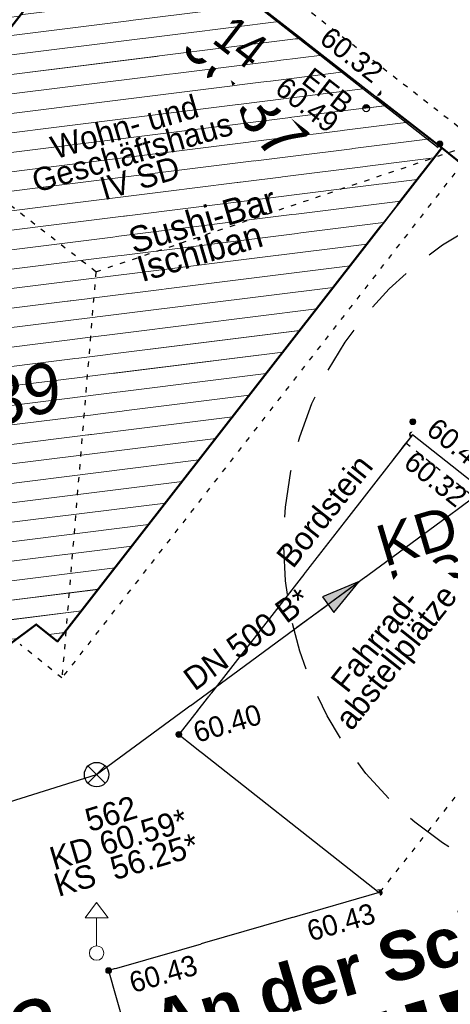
# Model space of a CAD drawing. Header units: millimetres. Extents: x 32365810 to 32368499, y 5620272 to 5622478.
# Tile 112 of 249: x 32366669.18 to 32366677.54, y 5620635.19 to 5620654.3. Entities that reach past the tile are written whole.
import ezdxf

# ---------------------------------------------------------------- set-up
doc = ezdxf.new("R2010")
doc.units = ezdxf.units.MM
for name, pattern in [('1000.100', [0]), ('1000.104', [0.225, 0.075, -0.15]), ('1000.196', [0.225, 0.075, -0.15]), ('1000.220', [1.5, 0.925, -0.575]), ('1000.300', [0]), ('1600.1047', [0]), ('1600.2013', [0, 0]), ('1600.2028', [0]), ('1600.2505', [0])]:
    doc.linetypes.add(name, pattern=pattern)
doc.layers.get('0').update_dxf_attribs({"color": 1, "linetype": 'CONTINUOUS'})
for name, color, linetype in [('_K_Bäume_ gemessen', 251, 'CONTINUOUS'), ('_K_Gebäude', 251, 'CONTINUOUS'), ('_K_Höhen_ gemessen (NHN)', 251, 'CONTINUOUS'), ('_K_Lagebezeichnungen', 251, 'CONTINUOUS'), ('_K_Leitungen Kanalbestand (AMT 66)', 251, 'CONTINUOUS'), ('_K_Topographie_ örtl. Aufnahme', 251, 'CONTINUOUS')]:
    doc.layers.add(name, color=color, linetype=linetype)
doc.layers.add('_K_Flurstücke_Grenzpunkte', color=251, linetype='CONTINUOUS', lineweight=50)
for name, color, linetype, transparency in [('Beschriftung Gebäude', 7, 'CONTINUOUS', 0.75), ('Beschriftung Kanalbestand (AMT 66)', 7, 'CONTINUOUS', 0.75), ('Beschriftung Topographie', 7, 'CONTINUOUS', 0.75), ('Bäume_ gemessen', 7, 'CONTINUOUS', 0.75), ('EFB-_ Dachhöhen Bestandsgebäude (NHN)', 7, 'CONTINUOUS', 0.75), ('Flurstücke_Grenzpunkte', 11, 'CONTINUOUS', 0.75), ('Gebäude', 31, 'CONTINUOUS', 0.75), ('Höhen_ gemessen (NHN)', 7, 'CONTINUOUS', 0.75), ('Höhentexte_ gemessen (NHN)', 7, 'CONTINUOUS', 0.75), ('Lagebezeichnungen', 12, 'CONTINUOUS', 0.75), ('Leitungen Kanalbestand (AMT 66)', 7, 'CONTINUOUS', 0.75), ('Symbole Topographie', 7, 'CONTINUOUS', 0.75), ('Topgraphie_ weitere örtliche Aufnahme', 7, 'CONTINUOUS', 0.75), ('Topographie_ örtl. Aufnahme', 7, 'CONTINUOUS', 0.75), ('weitere Entwässerungsleitungen', 7, 'CONTINUOUS', 0.75)]:
    doc.layers.add(name, color=color, linetype=linetype, transparency=transparency)
doc.styles.add('Arial', font='arial.ttf')
doc.styles.add('Beschriftung schwarz_ Stift 0.25', font='GOTHIC.TTF')
doc.styles.add('Beschriftung Topographie_ blau', font='GOTHIC.TTF')
doc.styles.add('Dachhöhe NHN_ Bestand_ gemessen', font='GOTHIC.TTF')
doc.styles.add('Dachhöhe NHN_ Bestand_ gemessen_ schwarz', font='GOTHIC.TTF')
doc.styles.add('Flurstücksnummer - K 10 700', font='ariali.ttf')
doc.styles.add('Hausnummern NRW', font='arial.ttf', dxfattribs={"width": 0.85})
doc.styles.add('Höhe NHN_ gemessen_ blau', font='GOTHIC.TTF')
doc.styles.add('Höhe NHN_ gemessen_ schwarz', font='GOTHIC.TTF')
doc.styles.add('Kanal Mischwasser_ Beschriftung allgemein_ dünn_ lila', font='GOTHIC.TTF')
doc.styles.add('Kanal_ Höhe_ NHN (Deckel_Sohle)_ lila', font='GOTHIC.TTF')
doc.styles.add('Name - Bauwerken u. Einrichtungen - F 10', font='arialbd.ttf')

# ---------------------------------------------------------------- blocks, each defined once
blk = doc.blocks.new('S1000.345')
at = {"color": 0, "lineweight": -2}
for p, q in [((-0.353554, 0.353554), (0.353554, -0.353554)), ((-0.353554, -0.353554), (0.353554, 0.353554))]:
    blk.add_line(p, q, dxfattribs=at)
blk.add_circle((0, 0), 0.5, dxfattribs=at)
blk = doc.blocks.new('S1000.460', base_point=(0, -0.375))
at = {"color": 0, "lineweight": -2}
for p, q in [((-0.2, 0.23), (0, 0.5)), ((0, 0.5), (0.2, 0.23)), ((0.2, 0.23), (-0.2, 0.23)), ((0, -0.25), (0, 0.23))]:
    blk.add_line(p, q, dxfattribs=at)
blk.add_circle((0, -0.375), 0.125, dxfattribs=at)
blk = doc.blocks.new('S1000.507', base_point=(0, -0.25))
at = {"color": 0, "lineweight": -2}
for p, q in [((-0.5, 0.25), (-0.3, 0.25)), ((-0.5, -0.25), (-0.5, 0.25)), ((-0.3, 0.25), (-0.1, 0.25)), ((-0.3, 0.25), (-0.3, -0.25)), ((-0.1, 0.25), (0.1, 0.25)), ((-0.1, 0.25), (-0.1, -0.25)), ((0.1, 0.25), (0.3, 0.25)), ((0.1, 0.25), (0.1, -0.25)), ((0.3, 0.25), (0.5, 0.25)), ((0.3, 0.25), (0.3, -0.25)), ((0.5, 0.25), (0.5, -0.25)), ((-0.3, -0.25), (-0.5, -0.25)), ((-0.1, -0.25), (-0.3, -0.25)), ((0.1, -0.25), (-0.1, -0.25)), ((0.3, -0.25), (0.1, -0.25)), ((0.5, -0.25), (0.3, -0.25))]:
    blk.add_line(p, q, dxfattribs=at)
blk = doc.blocks.new('S1000.15')
at = {"color": 0, "lineweight": -2}
for p, q in [((-0.5, 0.05), (-0.485, 0.1)), ((0.495, 0.05), (-0.5, 0.05)), ((-0.5, -0.05), (-0.5, 0)), ((-0.5, 0), (0.5, 0)), ((-0.485, 0.1), (0.49, 0.1)), ((-0.475, 0.15), (-0.455, 0.2)), ((0.475, 0.15), (-0.475, 0.15)), ((-0.455, 0.2), (0.455, 0.2)), ((-0.43, 0.25), (-0.4, 0.3)), ((0.43, 0.25), (-0.43, 0.25)), ((-0.4, 0.3), (0.395, 0.3)), ((-0.355, 0.35), (-0.295, 0.4)), ((0.36, 0.35), (-0.355, 0.35)), ((-0.295, 0.4), (0.3, 0.4)), ((0.22, 0.45), (-0.215, 0.45)), ((0.3, 0.4), (0.22, 0.45)), ((0.395, 0.3), (0.36, 0.35)), ((0.455, 0.2), (0.43, 0.25)), ((0.49, 0.1), (0.475, 0.15)), ((0.5, 0), (0.495, 0.05)), ((0.495, -0.05), (-0.5, -0.05)), ((-0.475, -0.15), (-0.49, -0.1)), ((-0.49, -0.1), (0.485, -0.1)), ((0.475, -0.15), (-0.475, -0.15)), ((-0.43, -0.25), (-0.455, -0.2)), ((-0.455, -0.2), (0.46, -0.2)), ((0.425, -0.25), (-0.43, -0.25)), ((-0.355, -0.35), (-0.4, -0.3)), ((-0.4, -0.3), (0.395, -0.3)), ((0.345, -0.35), (-0.355, -0.35)), ((-0.205, -0.45), (-0.29, -0.4)), ((-0.29, -0.4), (0.285, -0.4)), ((0.2, -0.45), (-0.205, -0.45)), ((0.285, -0.4), (0.345, -0.35)), ((0.395, -0.3), (0.425, -0.25)), ((0.46, -0.2), (0.475, -0.15)), ((0.485, -0.1), (0.495, -0.05))]:
    blk.add_line(p, q, dxfattribs=at)
blk.add_circle((0, 0), 0.5, dxfattribs=at)
blk = doc.blocks.new('S1000.400')
at = {"lineweight": -2}
blk.add_hatch(color=0, dxfattribs=at).paths.add_polyline_path([(-0.49, 0), (0.49, 0), (0.479292, -0.101877), (0.447637, -0.199301), (0.396418, -0.288015), (0.327874, -0.364141), (0.245, -0.424352), (0.151418, -0.466018), (0.051219, -0.487316), (-0.051219, -0.487316), (-0.151418, -0.466018), (-0.245, -0.424352), (-0.327874, -0.364141), (-0.396418, -0.288015), (-0.447637, -0.199301), (-0.479292, -0.101877)], flags=0)
at = {"color": 0, "lineweight": -2}
blk.add_circle((0, 0), 0.5, dxfattribs=at)
for start, end in [(0, 180), (180, 0)]:
    blk.add_arc((0, 0), 0.49, start, end, dxfattribs=at)
blk = doc.blocks.new('Flurgrenze_ Begleitsignatur')
at = {"color": 0, "lineweight": -2}
for p, q in [((-0.29, 0), (-0.12, 0)), ((0.12, 0), (0.29, 0))]:
    blk.add_line(p, q, dxfattribs=at)
for p in [(-0.06, 0), (0, 0), (0.06, 0)]:
    blk.add_point(p, dxfattribs=at)
blk = doc.blocks.new('O273')
at = {"layer": 'Flurstücke_Grenzpunkte', "color": 251, "linetype": '1600.2013', "lineweight": 50, "true_color": 0x566563}
blk.add_line((32366197.2605, 5621994.096145), (32366176.8565, 5621988.196145), dxfattribs=at)
at = {"layer": 'Flurstücke_Grenzpunkte', "color": 251, "lineweight": 50, "true_color": 0x566563, "xscale": 5, "yscale": 5, "zscale": 5, "rotation": 196.1277006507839}
blk.add_blockref('Flurgrenze_ Begleitsignatur', (32366187.0585, 5621991.146145), dxfattribs=at)
blk = doc.blocks.new('O1030')
at = {"layer": 'Flurstücke_Grenzpunkte', "color": 7, "linetype": '1600.2028', "lineweight": 35}
for p, q in [((32366164.874, 5622019.49), (32366157.385, 5622010.089)), ((32366171.195, 5622014.485), (32366164.874, 5622019.49)), ((32366163.813, 5622004.993), (32366171.195, 5622014.485)), ((32366157.385, 5622010.089), (32366154.921, 5622006.997)), ((32366154.921, 5622006.997), (32366158.54, 5622004.101)), ((32366161.362, 5622001.843), (32366163.813, 5622004.993)), ((32366158.54, 5622004.101), (32366161.362, 5622001.843))]:
    blk.add_line(p, q, dxfattribs=at)
at = {"layer": 'Flurstücke_Grenzpunkte', "color": 7, "lineweight": 18, "insert": (32366163.362016, 5622009.42308), "char_height": 0.95, "attachment_point": 8, "rotation": 16.5124674, "line_spacing_factor": 0.69, "style": 'Flurstücksnummer - K 10 700', "bg_fill": 2}
blk.add_mtext('138', dxfattribs=at)
blk = doc.blocks.new('O1061')
at = {"layer": 'Flurstücke_Grenzpunkte', "color": 7, "linetype": '1600.2028', "lineweight": 35}
for p, q in [((32366177.546, 5622009.557), (32366170.095, 5621999.977)), ((32366192.158, 5621997.735), (32366177.546, 5622009.557)), ((32366169.681, 5622000.308), (32366164.693, 5621996.585)), ((32366170.095, 5621999.977), (32366169.681, 5622000.308))]:
    blk.add_line(p, q, dxfattribs=at)
blk = doc.blocks.new('O1394')
at = {"layer": 'Flurstücke_Grenzpunkte', "color": 7, "linetype": '1600.2028', "lineweight": 35}
for p, q in [((32366163.813, 5622004.993), (32366171.195, 5622014.485)), ((32366177.546, 5622009.557), (32366171.195, 5622014.485)), ((32366177.546, 5622009.557), (32366170.095, 5621999.977)), ((32366161.362, 5622001.843), (32366163.813, 5622004.993)), ((32366161.806, 5622001.142), (32366161.362, 5622001.843)), ((32366164.693, 5621996.585), (32366161.806, 5622001.142)), ((32366169.681, 5622000.308), (32366164.693, 5621996.585)), ((32366170.095, 5621999.977), (32366169.681, 5622000.308))]:
    blk.add_line(p, q, dxfattribs=at)
at = {"layer": 'Flurstücke_Grenzpunkte', "color": 7, "lineweight": 18, "insert": (32366169.201126, 5622004.200517), "char_height": 0.95, "attachment_point": 8, "rotation": 16.5124674, "line_spacing_factor": 0.69, "style": 'Flurstücksnummer - K 10 700', "bg_fill": 2}
blk.add_mtext('139', dxfattribs=at)
blk = doc.blocks.new('O1462')
at = {"layer": 'Flurstücke_Grenzpunkte', "color": 7, "linetype": '1600.2028', "lineweight": 35}
for p, q in [((32366177.546, 5622009.557), (32366171.195, 5622014.485)), ((32366192.158, 5621997.735), (32366177.546, 5622009.557))]:
    blk.add_line(p, q, dxfattribs=at)
blk = doc.blocks.new('O2074')
at = {"layer": 'Beschriftung Kanalbestand (AMT 66)', "color": 200, "lineweight": 25, "true_color": 0xd600ff, "insert": (32366173.767173, 5622000.023427), "char_height": 0.45, "attachment_point": 5, "rotation": 36.3581594, "line_spacing_factor": 0.69, "style": 'Kanal Mischwasser_ Beschriftung allgemein_ dünn_ lila', "bg_fill": 2}
blk.add_mtext('DN 500 B*', dxfattribs=at)
blk = doc.blocks.new('O2491')
at = {"layer": 'Gebäude', "color": 7, "linetype": '1600.2505', "lineweight": 18}
for p, q in [((32366164.874, 5622019.49), (32366157.385, 5622010.089)), ((32366171.195, 5622014.485), (32366164.874, 5622019.49)), ((32366163.813, 5622004.993), (32366171.195, 5622014.485)), ((32366163.813, 5622004.993), (32366157.385, 5622010.089))]:
    blk.add_line(p, q, dxfattribs=at)
at = {"layer": 'Lagebezeichnungen', "color": 7, "lineweight": 18, "insert": (32366168.789381, 5622015.151645), "char_height": 0.7, "attachment_point": 8, "rotation": 321.6269704, "line_spacing_factor": 0.69, "style": 'Hausnummern NRW', "bg_fill": 2}
blk.add_mtext('12', dxfattribs=at)
blk = doc.blocks.new('O2533')
at = {"layer": 'Beschriftung Kanalbestand (AMT 66)', "color": 200, "lineweight": 25, "true_color": 0xd600ff, "insert": (32366171.278263, 5621996.136051), "char_height": 0.45, "attachment_point": 5, "rotation": 16.5124674, "line_spacing_factor": 0.69, "style": 'Kanal_ Höhe_ NHN (Deckel_Sohle)_ lila', "bg_fill": 2}
blk.add_mtext('562\\PKD 60.59*\\PKS  56.25*', dxfattribs=at)
blk = doc.blocks.new('O2952')
at = {"layer": 'Gebäude', "color": 7, "linetype": '1600.2505', "lineweight": 18}
for p, q in [((32366163.813, 5622004.993), (32366171.195, 5622014.485)), ((32366177.546, 5622009.557), (32366171.195, 5622014.485)), ((32366170.095, 5621999.977), (32366177.546, 5622009.557)), ((32366163.813, 5622004.993), (32366164.721, 5622004.269)), ((32366164.721, 5622004.269), (32366164.619, 5622004.01)), ((32366164.619, 5622004.01), (32366164.599, 5622003.733)), ((32366164.599, 5622003.733), (32366164.663, 5622003.462)), ((32366164.663, 5622003.462), (32366164.804, 5622003.223)), ((32366164.804, 5622003.223), (32366161.806, 5622001.142)), ((32366164.693, 5621996.585), (32366161.806, 5622001.142)), ((32366164.693, 5621996.585), (32366169.681, 5622000.308)), ((32366169.681, 5622000.308), (32366170.095, 5621999.977))]:
    blk.add_line(p, q, dxfattribs=at)
at = {"layer": 'Lagebezeichnungen', "color": 7, "lineweight": 18, "insert": (32366173.430633, 5622011.334938), "char_height": 0.7, "attachment_point": 8, "rotation": 322.1899969, "line_spacing_factor": 0.69, "style": 'Hausnummern NRW', "bg_fill": 2}
blk.add_mtext('14', dxfattribs=at)
blk = doc.blocks.new('*X1183')
at = {"color": 253, "linetype": '1600.1047', "lineweight": 18, "true_color": 0xb2b2b2}
for p, q in [((32366165.288019, 5622019.162177), (32366164.538154, 5622019.068409)), ((32366165.700213, 5622018.8358), (32366164.203788, 5622018.648678)), ((32366166.112407, 5622018.509423), (32366163.869423, 5622018.228946)), ((32366166.524601, 5622018.183046), (32366163.535057, 5622017.809214)), ((32366166.936795, 5622017.856669), (32366163.200691, 5622017.389483)), ((32366167.348988, 5622017.530292), (32366162.866326, 5622016.969751)), ((32366167.761182, 5622017.203914), (32366162.53196, 5622016.55002)), ((32366168.173376, 5622016.877537), (32366162.197595, 5622016.130288)), ((32366168.58557, 5622016.55116), (32366161.863229, 5622015.710556)), ((32366168.997764, 5622016.224783), (32366161.528864, 5622015.290825)), ((32366169.409957, 5622015.898406), (32366161.194498, 5622014.871093)), ((32366169.822151, 5622015.572029), (32366160.860133, 5622014.451361)), ((32366170.234345, 5622015.245651), (32366160.525767, 5622014.03163)), ((32366170.646539, 5622014.919274), (32366160.191402, 5622013.611898)), ((32366171.058733, 5622014.592897), (32366159.857036, 5622013.192166)), ((32366170.977058, 5622014.204763), (32366159.522671, 5622012.772435)), ((32366170.651484, 5622013.786131), (32366159.188305, 5622012.352703)), ((32366170.325911, 5622013.367499), (32366158.853939, 5622011.932971)), ((32366170.000337, 5622012.948867), (32366158.519574, 5622011.51324)), ((32366169.674764, 5622012.530234), (32366158.185208, 5622011.093508)), ((32366169.349191, 5622012.111602), (32366157.850843, 5622010.673776)), ((32366169.023617, 5622011.69297), (32366157.516477, 5622010.254045)), ((32366168.698044, 5622011.274338), (32366157.634847, 5622009.890926)), ((32366168.37247, 5622010.855705), (32366158.046602, 5622009.564494)), ((32366168.046897, 5622010.437073), (32366158.458358, 5622009.238062)), ((32366167.721323, 5622010.018441), (32366158.870113, 5622008.91163)), ((32366167.39575, 5622009.599809), (32366159.281868, 5622008.585198)), ((32366167.070176, 5622009.181176), (32366159.693624, 5622008.258766)), ((32366166.744603, 5622008.762544), (32366160.105379, 5622007.932334)), ((32366166.419029, 5622008.343912), (32366160.517134, 5622007.605902)), ((32366166.093456, 5622007.92528), (32366160.928889, 5622007.27947)), ((32366165.767883, 5622007.506647), (32366161.340645, 5622006.953038)), ((32366165.442309, 5622007.088015), (32366161.7524, 5622006.626606)), ((32366165.116736, 5622006.669383), (32366162.164155, 5622006.300174)), ((32366164.791162, 5622006.250751), (32366162.575911, 5622005.973742)), ((32366164.465589, 5622005.832118), (32366162.987666, 5622005.64731)), ((32366164.140015, 5622005.413486), (32366163.399421, 5622005.320878))]:
    blk.add_line(p, q, dxfattribs=at)
blk = doc.blocks.new('*X1317')
at = {"color": 253, "linetype": '1600.1047', "lineweight": 18, "true_color": 0xb2b2b2}
for p, q in [((32366171.4496, 5622014.287445), (32366170.997396, 5622014.230915)), ((32366171.869067, 5622013.961964), (32366170.671835, 5622013.812298)), ((32366172.288534, 5622013.636482), (32366170.346273, 5622013.393681)), ((32366172.708001, 5622013.311), (32366170.020712, 5622012.975065)), ((32366173.127468, 5622012.985519), (32366169.69515, 5622012.556448)), ((32366173.546935, 5622012.660037), (32366169.369589, 5622012.137831)), ((32366173.966402, 5622012.334556), (32366169.044027, 5622011.719214)), ((32366174.385869, 5622012.009074), (32366168.718465, 5622011.300597)), ((32366174.805336, 5622011.683593), (32366168.392904, 5622010.88198)), ((32366175.224803, 5622011.358111), (32366168.067342, 5622010.463363)), ((32366175.64427, 5622011.03263), (32366167.741781, 5622010.044746)), ((32366176.063737, 5622010.707148), (32366167.416219, 5622009.626129)), ((32366176.483204, 5622010.381667), (32366167.090658, 5622009.207512)), ((32366176.902671, 5622010.056185), (32366166.765096, 5622008.788895)), ((32366177.322138, 5622009.730704), (32366166.439535, 5622008.370278)), ((32366177.394172, 5622009.36179), (32366166.113973, 5622007.951661)), ((32366177.068583, 5622008.943169), (32366165.788411, 5622007.533044)), ((32366176.742995, 5622008.524549), (32366165.46285, 5622007.114427)), ((32366176.417406, 5622008.105929), (32366165.137288, 5622006.69581)), ((32366176.091817, 5622007.687308), (32366164.811727, 5622006.277193)), ((32366175.766228, 5622007.268688), (32366164.486165, 5622005.858576)), ((32366175.44064, 5622006.850068), (32366164.160604, 5622005.439959)), ((32366175.115051, 5622006.431447), (32366163.835042, 5622005.021342)), ((32366174.789462, 5622006.012827), (32366164.194987, 5622004.68842)), ((32366174.463873, 5622005.594207), (32366164.604714, 5622004.361721)), ((32366174.138285, 5622005.175586), (32366164.617221, 5622003.985366)), ((32366173.812696, 5622004.756966), (32366164.628323, 5622003.608835)), ((32366173.487107, 5622004.338346), (32366164.787584, 5622003.250825)), ((32366173.161518, 5622003.919725), (32366164.192457, 5622002.79851)), ((32366172.83593, 5622003.501105), (32366163.528417, 5622002.33758)), ((32366172.510341, 5622003.082485), (32366162.864376, 5622001.87665)), ((32366172.184752, 5622002.663864), (32366162.200336, 5622001.41572)), ((32366171.859163, 5622002.245244), (32366161.896107, 5622000.99977)), ((32366171.533575, 5622001.826624), (32366162.11796, 5622000.649585)), ((32366171.207986, 5622001.408003), (32366162.339813, 5622000.2994)), ((32366170.882397, 5622000.989383), (32366162.561666, 5621999.949215)), ((32366170.556808, 5622000.570762), (32366162.783519, 5621999.59903)), ((32366169.319483, 5622000.038167), (32366163.005372, 5621999.248845)), ((32366170.23122, 5622000.152142), (32366169.923979, 5622000.113734)), ((32366168.711292, 5621999.584218), (32366163.227225, 5621998.89866)), ((32366168.103102, 5621999.13027), (32366163.449078, 5621998.548475)), ((32366167.494911, 5621998.676322), (32366163.670931, 5621998.198289)), ((32366166.88672, 5621998.222374), (32366163.892784, 5621997.848104)), ((32366166.27853, 5621997.768426), (32366164.114638, 5621997.497919)), ((32366165.670339, 5621997.314478), (32366164.336491, 5621997.147734)), ((32366165.062149, 5621996.860529), (32366164.558344, 5621996.797549))]:
    blk.add_line(p, q, dxfattribs=at)
blk = doc.blocks.new('S1000.370')
at = {"lineweight": -2}
blk.add_hatch(color=0, dxfattribs=at).paths.add_polyline_path([(0.065, 0), (-0.06, 0), (0, 0.25)], flags=0)
at = {"color": 0, "lineweight": -2}
for p, q in [((0, 0.25), (-0.06, 0)), ((0, -0.25), (0, 0.25)), ((0.065, 0), (0, 0.25)), ((-0.06, 0), (0.065, 0))]:
    blk.add_line(p, q, dxfattribs=at)

msp = doc.modelspace()

# ---------------------------------------------------------------- linework, layer by layer
at = {"layer": '_K_Bäume_ gemessen', "linetype": '1000.220'}
msp.add_circle((32366681.301, 5620644.124), 6.999, dxfattribs=at)
at = {"layer": '_K_Gebäude', "linetype": '1600.1047', "lineweight": 18}
for p, q in [((32366673.792, 5620654.588), (32366668.869, 5620653.973)), ((32366674.211, 5620654.263), (32366668.544, 5620653.554)), ((32366674.631, 5620653.937), (32366668.218, 5620653.136)), ((32366675.05, 5620653.612), (32366667.893, 5620652.717)), ((32366675.47, 5620653.286), (32366667.567, 5620652.298)), ((32366675.889, 5620652.961), (32366667.242, 5620651.88)), ((32366676.309, 5620652.635), (32366666.916, 5620651.461)), ((32366676.728, 5620652.31), (32366666.591, 5620651.043)), ((32366677.148, 5620651.984), (32366666.265, 5620650.624)), ((32366677.22, 5620651.615), (32366665.939, 5620650.205)), ((32366676.894, 5620651.197), (32366665.614, 5620649.787)), ((32366676.568, 5620650.778), (32366665.288, 5620649.368)), ((32366676.243, 5620650.36), (32366664.963, 5620648.949)), ((32366675.917, 5620649.941), (32366664.637, 5620648.531)), ((32366675.592, 5620649.522), (32366664.312, 5620648.112)), ((32366675.266, 5620649.104), (32366663.986, 5620647.694)), ((32366674.94, 5620648.685), (32366663.66, 5620647.275)), ((32366674.615, 5620648.266), (32366664.02, 5620646.942)), ((32366674.289, 5620647.848), (32366664.43, 5620646.615)), ((32366673.964, 5620647.429), (32366664.443, 5620646.239)), ((32366673.638, 5620647.011), (32366664.454, 5620645.862)), ((32366673.313, 5620646.592), (32366664.613, 5620645.504)), ((32366672.987, 5620646.173), (32366664.018, 5620645.052)), ((32366672.661, 5620645.755), (32366663.354, 5620644.591)), ((32366672.336, 5620645.336), (32366662.69, 5620644.13)), ((32366672.01, 5620644.918), (32366662.026, 5620643.669)), ((32366671.685, 5620644.499), (32366661.722, 5620643.253)), ((32366671.359, 5620644.08), (32366661.943, 5620642.903)), ((32366671.033, 5620643.662), (32366662.165, 5620642.553)), ((32366670.708, 5620643.243), (32366662.387, 5620642.203)), ((32366670.382, 5620642.824), (32366662.609, 5620641.853)), ((32366670.057, 5620642.406), (32366669.749, 5620642.367))]:
    msp.add_line(p, q, dxfattribs=at)
at = {"layer": '_K_Topographie_ örtl. Aufnahme', "linetype": '1000.100'}
msp.add_line((32366678.661, 5620644.769), (32366676.801, 5620646.243), dxfattribs=at)
at = {"layer": '_K_Topographie_ örtl. Aufnahme', "linetype": '1000.104'}
msp.add_line((32366676.677, 5620646.086), (32366680.612, 5620642.968), dxfattribs=at)

# ---------------------------------------------------------------- block references
at = {"layer": '_K_Leitungen Kanalbestand (AMT 66)', "xscale": 0.475, "yscale": 0.475, "zscale": 0.475}
msp.add_blockref('S1000.345', (32366670.677, 5620639.647), dxfattribs=at)
at = {"layer": 'EFB-_ Dachhöhen Bestandsgebäude (NHN)', "color": 7, "lineweight": 9, "xscale": 0.1375, "yscale": 0.1375, "zscale": 0.1375, "rotation": 180.000420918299}
msp.add_blockref('S1000.400', (32366675.905, 5620652.582, 60.493), dxfattribs=at)
at = {"layer": 'Höhen_ gemessen (NHN)', "color": 7, "lineweight": 18, "xscale": 0.1125, "yscale": 0.1125, "zscale": 0.1125}
for p in [(32366676.136, 5620652.887, 60.318), (32366677.335, 5620651.89, 60.349), (32366676.809, 5620646.497, 60.454), (32366672.272, 5620640.427, 60.401), (32366676.16, 5620637.358, 60.432), (32366670.909, 5620635.843, 60.433)]:
    msp.add_blockref('S1000.15', p, dxfattribs=at)
at = {"layer": 'Leitungen Kanalbestand (AMT 66)', "color": 251, "lineweight": 18, "xscale": 0.475, "yscale": 0.475, "zscale": 0.475}
msp.add_blockref('S1000.345', (32366670.677, 5620639.647, 60.59), dxfattribs=at)
at = {"layer": 'Leitungen Kanalbestand (AMT 66)', "color": 7, "lineweight": 18, "xscale": 0.475, "yscale": 0.475, "zscale": 0.475}
msp.add_blockref('S1000.345', (32366670.677, 5620639.647, 60.59), dxfattribs=at)
at = {"layer": 'Symbole Topographie', "color": 7, "lineweight": 18, "xscale": 1.125, "yscale": 1.125, "zscale": 1.125}
msp.add_blockref('S1000.460', (32366670.676, 5620636.184), dxfattribs=at)

# ---------------------------------------------------------------- texts
at = {"layer": '_K_Lagebezeichnungen', "style": 'Name - Bauwerken u. Einrichtungen - F 10'}
msp.add_text('An der Schloßkirche', height=2, rotation=16.1395, dxfattribs=at).set_placement((32366662.511, 5620630.287))

# ---------------------------------------------------------------- next in the draw order: texts
at = {"layer": '_K_Lagebezeichnungen', "lineweight": 18, "insert": (32366673.037, 5620652.949), "char_height": 1, "attachment_point": 8, "rotation": 322.19, "line_spacing_factor": 0.69, "style": 'Hausnummern NRW', "bg_fill": 2}
msp.add_mtext('14', dxfattribs=at)

# ---------------------------------------------------------------- next in the draw order: linework, layer by layer
at = {"layer": '_K_Flurstücke_Grenzpunkte', "linetype": '1600.2028'}
msp.add_lwpolyline([(32366648.49, 5620674.917), (32366654.404, 5620670.109), (32366659.368, 5620666.112), (32366664.699, 5620661.744), (32366671.02, 5620656.739), (32366677.371, 5620651.811), (32366691.983, 5620639.989)], dxfattribs=at)
for points in [[(32366697.148, 5620636.134), (32366691.983, 5620639.989), (32366677.371, 5620651.811), (32366669.92, 5620642.231), (32366669.506, 5620642.562), (32366664.518, 5620638.839), (32366649.123, 5620634.268), (32366616.211, 5620661.466), (32366616.05, 5620661.6), (32366615.242, 5620662.268), (32366608.271, 5620668.476), (32366595.418, 5620663.969), (32366596.321, 5620663.205), (32366598.356, 5620661.485), (32366608.272, 5620653.1), (32366642.898, 5620623.826), (32366649.212, 5620618.487), (32366653.405, 5620623.481), (32366671.243, 5620628.643), (32366671.201, 5620628.787), (32366676.702, 5620630.379), (32366676.744, 5620630.234)], [(32366663.638, 5620647.247), (32366671.02, 5620656.739), (32366677.371, 5620651.811), (32366669.92, 5620642.231), (32366669.506, 5620642.562), (32366664.518, 5620638.839), (32366661.631, 5620643.396), (32366661.187, 5620644.097)]]:
    msp.add_lwpolyline(points, close=True, dxfattribs=at)
at = {"layer": '_K_Gebäude', "linetype": '1600.2505', "lineweight": -2}
msp.add_lwpolyline([(32366664.629, 5620645.477), (32366664.488, 5620645.716), (32366664.424, 5620645.987), (32366664.444, 5620646.264), (32366664.546, 5620646.523), (32366663.638, 5620647.247), (32366671.02, 5620656.739), (32366677.371, 5620651.811), (32366669.92, 5620642.231), (32366669.506, 5620642.562), (32366664.518, 5620638.839), (32366661.631, 5620643.396)], close=True, dxfattribs=at)
at = {"layer": '_K_Topographie_ örtl. Aufnahme', "linetype": '1000.100'}
msp.add_lwpolyline([(32366663.178, 5620663.111), (32366663.421, 5620662.882), (32366664.152, 5620662.213), (32366665.021, 5620661.591), (32366670.55, 5620657.107), (32366671.26, 5620656.548), (32366672.033, 5620655.959), (32366674.619, 5620653.92), (32366677.304, 5620651.819)], dxfattribs=at)

# ---------------------------------------------------------------- next in the draw order: texts
at = {"layer": '_K_Flurstücke_Grenzpunkte', "lineweight": 18, "char_height": 1.3, "attachment_point": 8, "rotation": 16.5125, "line_spacing_factor": 0.69, "style": 'Flurstücksnummer - K 10 700', "bg_fill": 2}
for s, insert in [('139', (32366669.027, 5620646.454)), ('353', (32366668.637, 5620633.674))]:
    msp.add_mtext(s, dxfattribs=dict(at, insert=insert))
at = {"layer": '_K_Höhen_ gemessen (NHN)', "insert": (32366673.194, 5620652.641), "char_height": 0.9, "width": 6.48035, "attachment_point": 8, "rotation": 308.8633, "line_spacing_factor": 0.69, "style": 'Höhe NHN_ gemessen_ schwarz', "bg_fill": 2}
msp.add_mtext('60.37', dxfattribs=at)
at = {"layer": 'Beschriftung Gebäude', "color": 7, "lineweight": 25, "insert": (32366671.556, 5620649.197), "char_height": 0.5, "attachment_point": 7, "rotation": 16.5121, "line_spacing_factor": 0.69, "style": 'Beschriftung schwarz_ Stift 0.25', "bg_fill": 2}
msp.add_mtext('Sushi-Bar\\PIschiban', dxfattribs=at)
at = {"layer": 'Beschriftung Kanalbestand (AMT 66)', "color": 251, "lineweight": 25, "insert": (32366676.528, 5620642.784), "char_height": 0.8, "attachment_point": 7, "rotation": 16.512, "line_spacing_factor": 0.69, "style": 'Arial', "bg_fill": 2}
msp.add_mtext('    621\\PKD 60.51\\PKS  56.10*', dxfattribs=at)
at = {"layer": 'Höhen_ gemessen (NHN)', "color": 142, "lineweight": 25, "true_color": 0x0087cd, "insert": (32366672.57, 5620640.451), "char_height": 0.4, "attachment_point": 4, "rotation": 16.5121, "line_spacing_factor": 0.69, "style": 'Höhe NHN_ gemessen_ blau', "bg_fill": 2}
msp.add_mtext('60.40', dxfattribs=at)
at = {"layer": 'Lagebezeichnungen', "color": 7, "lineweight": 18, "insert": (32366671.915, 5620634.282), "char_height": 0.95, "attachment_point": 7, "rotation": 16.1395, "line_spacing_factor": 0.69, "style": 'Name - Bauwerken u. Einrichtungen - F 10', "bg_fill": 2}
msp.add_mtext('An der Schloßkirche', dxfattribs=at)

# ---------------------------------------------------------------- next in the draw order: block references
at = {"layer": 'Flurstücke_Grenzpunkte', "color": 7, "true_color": 0xffffff}
msp.add_blockref('O273', (499.825, -1357.746), dxfattribs=at)
at = {"layer": 'Höhen_ gemessen (NHN)', "color": 7, "lineweight": 18, "xscale": 0.1125, "yscale": 0.1125, "zscale": 0.1125}
msp.add_blockref('S1000.15', (32366676.801, 5620646.243, 60.319), dxfattribs=at)
at = {"layer": 'weitere Entwässerungsleitungen', "color": 7, "lineweight": 18, "xscale": 0.5625, "yscale": 0.5625, "zscale": 0.5625, "rotation": 232.094011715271}
msp.add_blockref('S1000.507', (32366676.597, 5620645.981), dxfattribs=at)

# ---------------------------------------------------------------- next in the draw order: texts
at = {"layer": 'Beschriftung Topographie', "color": 142, "lineweight": 25, "true_color": 0x0087cd, "char_height": 0.45, "rotation": 51.5798, "line_spacing_factor": 0.69, "style": 'Beschriftung Topographie_ blau', "bg_fill": 2}
for s, insert, attachment_point in [('Bordstein', (32366675.278, 5620644.62), 8), ('Fahrrad-\\Pabstellplätze', (32366676.333, 5620642.049), 5)]:
    msp.add_mtext(s, dxfattribs=dict(at, insert=insert, attachment_point=attachment_point))
at = {"layer": 'EFB-_ Dachhöhen Bestandsgebäude (NHN)', "color": 7, "lineweight": 25, "insert": (32366671.367, 5620651.721), "char_height": 0.45, "attachment_point": 5, "rotation": 16.5121, "line_spacing_factor": 0.69, "style": 'Dachhöhe NHN_ Bestand_ gemessen_ schwarz', "bg_fill": 2}
msp.add_mtext('Wohn- und\\PGeschäftshaus\\PIV SD', dxfattribs=at)
at = {"layer": 'Höhen_ gemessen (NHN)', "color": 142, "lineweight": 25, "true_color": 0x0087cd, "char_height": 0.4, "attachment_point": 8, "line_spacing_factor": 0.69, "style": 'Höhe NHN_ gemessen_ blau', "bg_fill": 2}
for insert, rotation in [((32366675.474, 5620636.588), 16.0936), ((32366672.026, 5620635.586), 16.0892)]:
    msp.add_mtext('60.43', dxfattribs=dict(at, insert=insert, rotation=rotation))
at = {"layer": 'Höhentexte_ gemessen (NHN)', "color": 142, "lineweight": 25, "true_color": 0x0087cd, "char_height": 0.4, "line_spacing_factor": 0.69, "style": 'Höhe NHN_ gemessen_ blau', "bg_fill": 2}
for s, insert, attachment_point, rotation in [('60.32', (32366676.026, 5620653.044), 9, 321.9605), ('60.45', (32366677.042, 5620646.281), 7, 321.6082)]:
    msp.add_mtext(s, dxfattribs=dict(at, insert=insert, attachment_point=attachment_point, rotation=rotation))

# ---------------------------------------------------------------- next in the draw order: block references
at = {"layer": 'Flurstücke_Grenzpunkte', "color": 7, "true_color": 0xffffff}
msp.add_blockref('O1030', (499.825, -1357.746), dxfattribs=at)

# ---------------------------------------------------------------- next in the draw order: texts
at = {"layer": 'EFB-_ Dachhöhen Bestandsgebäude (NHN)', "color": 142, "lineweight": 25, "true_color": 0x0087cd, "insert": (32366675.695, 5620652.76), "char_height": 0.4, "attachment_point": 3, "rotation": 322.1805, "line_spacing_factor": 0.69, "style": 'Dachhöhe NHN_ Bestand_ gemessen', "bg_fill": 2}
msp.add_mtext('EFB\\P60.49', dxfattribs=at)
at = {"layer": 'Höhentexte_ gemessen (NHN)', "color": 142, "lineweight": 25, "true_color": 0x0087cd, "insert": (32366676.854, 5620645.958), "char_height": 0.4, "attachment_point": 1, "rotation": 321.6082, "line_spacing_factor": 0.69, "style": 'Höhe NHN_ gemessen_ blau', "bg_fill": 2}
msp.add_mtext('60.32', dxfattribs=at)

# ---------------------------------------------------------------- next in the draw order: block references
at = {"layer": 'Flurstücke_Grenzpunkte', "color": 7, "true_color": 0xffffff}
msp.add_blockref('O1061', (499.825, -1357.746), dxfattribs=at)

# ---------------------------------------------------------------- next in the draw order: linework, layer by layer
at = {"layer": 'Topographie_ örtl. Aufnahme', "color": 142, "linetype": '1000.100', "lineweight": 25, "true_color": 0x0087cd}
msp.add_line((32366670.909, 5620635.843, 60.433), (32366672.275, 5620631.061, 60.441), dxfattribs=at)

# ---------------------------------------------------------------- next in the draw order: block references
at = {"layer": 'Flurstücke_Grenzpunkte', "color": 7, "true_color": 0xffffff}
msp.add_blockref('O1394', (499.825, -1357.746), dxfattribs=at)

# ---------------------------------------------------------------- next in the draw order: block references
msp.add_blockref('O1462', (499.825, -1357.746), dxfattribs=at)

# ---------------------------------------------------------------- next in the draw order: block references
at = {"layer": 'Gebäude', "color": 7, "true_color": 0xffffff}
for name in ['O2074', 'O2491']:
    msp.add_blockref(name, (499.825, -1357.746), dxfattribs=at)

# ---------------------------------------------------------------- next in the draw order: block references
msp.add_blockref('O2533', (499.825, -1357.746), dxfattribs=at)

# ---------------------------------------------------------------- next in the draw order: linework, layer by layer
at = {"layer": 'Topographie_ örtl. Aufnahme', "color": 142, "linetype": '1000.100', "lineweight": 25, "true_color": 0x0087cd}
msp.add_line((32366676.16, 5620637.358, 60.432), (32366670.909, 5620635.843, 60.433), dxfattribs=at)

# ---------------------------------------------------------------- next in the draw order: block references
at = {"layer": 'Gebäude', "color": 7, "true_color": 0xffffff}
msp.add_blockref('O2952', (499.825, -1357.746), dxfattribs=at)

# ---------------------------------------------------------------- next in the draw order: linework, layer by layer
at = {"layer": 'Bäume_ gemessen', "color": 92, "linetype": '1000.220', "lineweight": 25, "true_color": 0x00d200}
msp.add_circle((32366681.301, 5620644.124, 60.45), 6.999, dxfattribs=at)
at = {"layer": 'EFB-_ Dachhöhen Bestandsgebäude (NHN)', "color": 7, "linetype": '1000.196', "lineweight": 25}
for p, q in [((32366678.086, 5620651.915), (32366671.34, 5620657.151)), ((32366670.662, 5620649.407), (32366667.335, 5620651.989)), ((32366678.086, 5620651.915), (32366670.004, 5620641.524)), ((32366670.662, 5620649.407), (32366678.086, 5620651.915)), ((32366670.662, 5620649.407), (32366670.004, 5620641.524)), ((32366670.004, 5620641.524), (32366669.194, 5620642.171))]:
    msp.add_line(p, q, dxfattribs=at)
at = {"layer": 'Leitungen Kanalbestand (AMT 66)', "color": 200, "linetype": '1000.300', "lineweight": 25, "true_color": 0xd600ff}
for p, q in [((32366670.677, 5620639.647, 60.59), (32366679.652, 5620646.254, 60.508)), ((32366642.332, 5620630.811), (32366670.677, 5620639.647, 60.59))]:
    msp.add_line(p, q, dxfattribs=at)
at = {"layer": 'Topgraphie_ weitere örtliche Aufnahme', "color": 142, "linetype": '1000.104', "lineweight": 25, "true_color": 0x0087cd}
msp.add_line((32366676.677, 5620646.086), (32366680.612, 5620642.968), dxfattribs=at)
at = {"layer": 'Topographie_ örtl. Aufnahme', "color": 142, "linetype": '1000.100', "lineweight": 25, "true_color": 0x0087cd}
for p, q in [((32366672.033, 5620655.959, 60.215), (32366674.619, 5620653.92, 60.295)), ((32366674.619, 5620653.92, 60.295), (32366677.304, 5620651.819, 60.342)), ((32366676.801, 5620646.243, 60.319), (32366672.272, 5620640.427, 60.401)), ((32366676.801, 5620646.243, 60.319), (32366672.272, 5620640.427, 60.401)), ((32366678.661, 5620644.769, 60.345), (32366676.801, 5620646.243, 60.319)), ((32366672.272, 5620640.427, 60.401), (32366676.16, 5620637.358, 60.432))]:
    msp.add_line(p, q, dxfattribs=at)
at = {"layer": 'Topographie_ örtl. Aufnahme', "color": 142, "linetype": '1000.104', "lineweight": 25, "true_color": 0x0087cd}
msp.add_line((32366680.734, 5620643.126, 60.374), (32366676.16, 5620637.358, 60.432), dxfattribs=at)

# ---------------------------------------------------------------- next in the draw order: block references
at = {"layer": 'Gebäude', "color": 7, "true_color": 0xffffff}
for name in ['*X1183', '*X1317']:
    msp.add_blockref(name, (499.825, -1357.746), dxfattribs=at)
at = {"layer": 'Leitungen Kanalbestand (AMT 66)', "color": 200, "lineweight": 25, "true_color": 0xd600ff, "xscale": 3.0025, "yscale": 3.0025, "zscale": 3.0025, "rotation": 306.357966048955}
msp.add_blockref('S1000.370', (32366675.164, 5620642.951, 60.549), dxfattribs=at)

doc.saveas('drawing.dxf')
